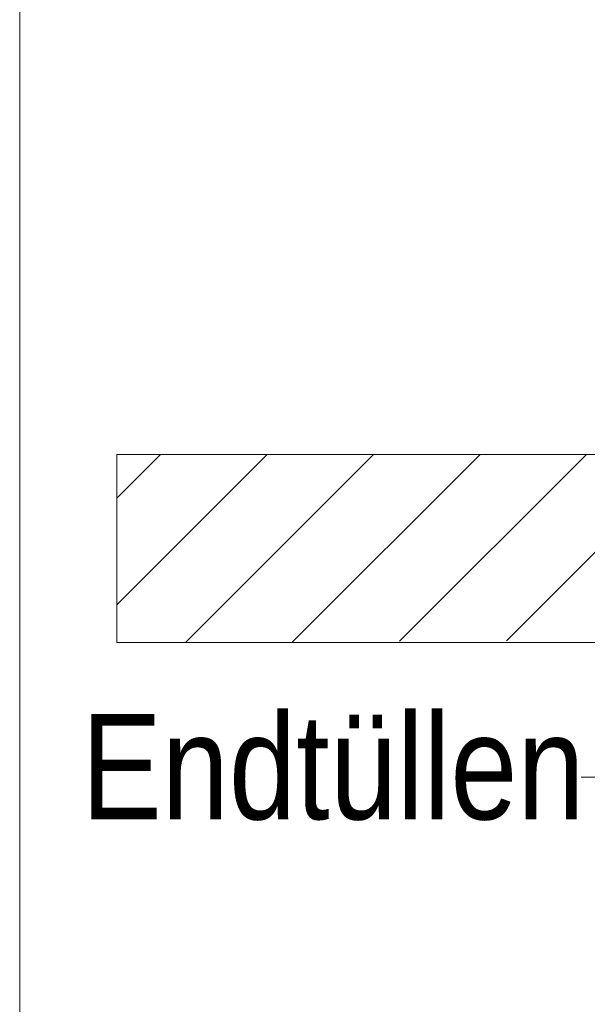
# Model space of a CAD drawing. Extents: x -620 to 300, y 62 to 1162.
# Tile 133 of 256: x 174.99 to 182.53, y 814.28 to 827.37. Entities that reach past the tile are written whole.
import ezdxf
from ezdxf.lldxf.tags import DXFTag

# ---------------------------------------------------------------- set-up
doc = ezdxf.new("R2010")
doc.units = 0
doc.layers.get('0').update_dxf_attribs({"lineweight": 13})
doc.layers.add('E_Detail_Beschriftung', color=7, linetype='Continuous', lineweight=13, true_color=0x009900)
doc.layers.add('E_Detail_Wandschraffur', color=7, linetype='Continuous', lineweight=5, true_color=0xc0c0c0)
doc.layers.add('E_Detail_Linie_Text_Bem', color=7, linetype='Continuous', lineweight=13)
doc.styles.get("Standard").update_dxf_attribs({"font": 'ARIALN.TTF'})
tags = doc.linetypes.add('fein_strichliert', pattern=[4, 1, -2, 1]).pattern_tags.tags
tags[8:9] = [DXFTag(74, 4), DXFTag(75, 0), DXFTag(340, '0'), DXFTag(46, 0.0), DXFTag(50, 0.0), DXFTag(44, 0.0), DXFTag(45, 0.0)]
tags[6:7] = [DXFTag(74, 4), DXFTag(75, 0), DXFTag(340, '0'), DXFTag(46, 0.0), DXFTag(50, 0.0), DXFTag(44, 0.0), DXFTag(45, 0.0)]
tags[4:5] = [DXFTag(74, 4), DXFTag(75, 0), DXFTag(340, '0'), DXFTag(46, 0.0), DXFTag(50, 0.0), DXFTag(44, 0.0), DXFTag(45, 0.0)]
tags = doc.linetypes.add('fein_strichliert-A06G94EV8I', pattern=[4, 1, -2, 1]).pattern_tags.tags
tags[8:9] = [DXFTag(74, 4), DXFTag(75, 0), DXFTag(340, '0'), DXFTag(46, 0.0), DXFTag(50, 0.0), DXFTag(44, 0.0), DXFTag(45, 0.0)]
tags[6:7] = [DXFTag(74, 4), DXFTag(75, 0), DXFTag(340, '0'), DXFTag(46, 0.0), DXFTag(50, 0.0), DXFTag(44, 0.0), DXFTag(45, 0.0)]
tags[4:5] = [DXFTag(74, 4), DXFTag(75, 0), DXFTag(340, '0'), DXFTag(46, 0.0), DXFTag(50, 0.0), DXFTag(44, 0.0), DXFTag(45, 0.0)]

# ---------------------------------------------------------------- blocks, each defined once
blk = doc.blocks.new('Referenz-A06G94EY8I')
at = {"layer": 'E_Detail_Linie_Text_Bem', "linetype": 'fein_strichliert-A06G94EV8I', "ltscale": 0.65}
blk.add_line((174.993, 838.519), (174.993, 777.202), dxfattribs=at)
at = {"layer": 'E_Detail_Linie_Text_Bem', "linetype": 'Continuous', "ltscale": 0.13}
for p, q in [((176.283, 819.091), (176.283, 821.591)), ((176.283, 821.591), (236.261, 821.591)), ((188.083, 819.091), (176.283, 819.091))]:
    blk.add_line(p, q, dxfattribs=at)
at = {"layer": 'E_Detail_Linie_Text_Bem', "color": 0, "linetype": 'Continuous', "ltscale": 0.13}
blk.add_line((182.708, 817.299), (182.452, 817.299), dxfattribs=at)
at = {"layer": 'E_Detail_Wandschraffur', "linetype": 'ByBlock', "ltscale": 0.13}
for p, q in [((176.283, 819.594), (178.279, 821.591)), ((178.618, 819.101), (181.108, 821.591)), ((181.459, 819.114), (183.936, 821.591))]:
    blk.add_line(p, q, dxfattribs=at)
at = {"layer": 'E_Detail_Wandschraffur', "linetype": 'fein_strichliert', "ltscale": 0.13}
for p, q in [((176.283, 821.009), (176.865, 821.591)), ((177.198, 819.095), (179.694, 821.591)), ((180.038, 819.108), (182.522, 821.591))]:
    blk.add_line(p, q, dxfattribs=at)
at = {"layer": 'E_Detail_Beschriftung', "linetype": 'Continuous', "ltscale": 0.13, "insert": (175.811, 818.139), "char_height": 1.4, "attachment_point": 1}
blk.add_mtext('{\\fArial Narrow;Endtüllen}', dxfattribs=at)

msp = doc.modelspace()

# ---------------------------------------------------------------- block references
at = {"color": 8, "lineweight": 25, "ltscale": 0.25, "true_color": 0x808080}
msp.add_blockref('Referenz-A06G94EY8I', (0, 0), dxfattribs=at)

doc.saveas('drawing.dxf')
